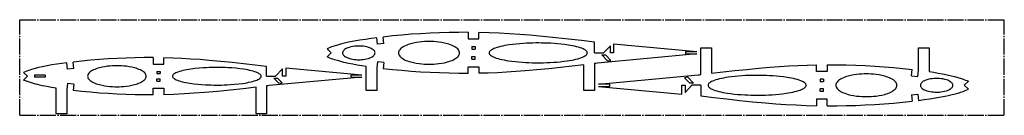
# Model space of a CAD drawing. Header units: millimetres. Extents: x 168 to 1098, y 501 to 591.
import ezdxf

# ---------------------------------------------------------------- set-up
doc = ezdxf.new("R2010")
doc.units = ezdxf.units.MM
doc.linetypes.add('SLD-Осевая', pattern=[19.05, 15.24, -1.27, 1.27, -1.27])
doc.linetypes.add('SLD-Сплошная', pattern=[0])

msp = doc.modelspace()

# ---------------------------------------------------------------- linework, layer by layer
at = {"color": 7, "linetype": 'SLD-Осевая'}
for p, q in [((168.16, 501.28), (168.16, 591.28)), ((168.16, 591.28), (1098.16, 591.28)), ((1098.16, 501.28), (1098.16, 591.28)), ((168.16, 501.28), (1098.16, 501.28))]:
    msp.add_line(p, q, dxfattribs=at)
at = {"color": 7, "linetype": 'SLD-Сплошная'}
for p, q in [((591.85, 579.42), (591.85, 573.17)), ((601.85, 573.17), (601.85, 579.3)), ((506.08, 568.39), (505.44, 574.27)), ((512.04, 569.04), (506.08, 568.39)), ((512.04, 569.04), (511.39, 575.01)), ((591.85, 573.17), (601.85, 573.17)), ((711.04, 560.06), (711.04, 570.16)), ((729.16, 568.39), (729.16, 560.06)), ((807.67, 561.07), (729.16, 568.39)), ((462.28, 560.06), (458.47, 563.85)), ((462.28, 560.06), (458.47, 556.27)), ((595.31, 565.96), (598.42, 565.96)), ((595.31, 565.96), (595.31, 563.44)), ((595.31, 563.44), (598.42, 563.44)), ((598.42, 565.96), (598.42, 563.44)), ((711.04, 560.06), (719.71, 560.06)), ((807.67, 559.05), (713.81, 550.3)), ((718.13, 558.09), (721.57, 558.09)), ((723.42, 552.51), (718.13, 558.09)), ((726.08, 566.77), (719.71, 560.06)), ((726.46, 552.94), (721.57, 558.09)), ((726.08, 560.06), (726.08, 566.77)), ((729.16, 560.06), (726.08, 560.06)), ((807.67, 561.07), (797.11, 561.07)), ((797.11, 561.07), (797.11, 559.05)), ((797.11, 559.05), (807.67, 559.05)), ((811.61, 539.63), (811.61, 564.94)), ((811.61, 564.94), (821.61, 564.94)), ((821.61, 564.94), (821.61, 540.82)), ((1017.21, 543.75), (1017.21, 564.94)), ((1017.21, 564.94), (1027.21, 564.94)), ((1027.21, 564.94), (1027.21, 542.38)), ((213.2, 544.82), (212.57, 550.68)), ((219.17, 545.46), (218.53, 551.43)), ((294.16, 555.57), (294.16, 549.41)), ((294.16, 549.41), (304.16, 549.41)), ((304.16, 549.41), (304.16, 555.42)), ((506.08, 551.73), (505.44, 545.85)), ((512.04, 551.08), (506.08, 551.73)), ((512.04, 551.08), (511.39, 545.11)), ((595.31, 556.68), (598.42, 556.68)), ((595.31, 554.16), (595.31, 556.68)), ((595.31, 554.16), (598.42, 554.16)), ((598.42, 554.16), (598.42, 556.68)), ((701.04, 524.66), (701.04, 548.78)), ((711.04, 549.96), (711.04, 524.66)), ((723.42, 552.51), (726.46, 552.94)), ((920.8, 542.64), (920.8, 548.78)), ((930.8, 548.89), (930.8, 542.64)), ((175.44, 538.04), (171.78, 541.68)), ((219.17, 545.46), (213.2, 544.82)), ((297.62, 542.54), (300.7, 542.54)), ((297.62, 542.54), (297.62, 540.47)), ((297.62, 540.47), (300.7, 540.47)), ((300.7, 542.54), (300.7, 540.47)), ((401.41, 538.04), (401.41, 547.21)), ((416.52, 544.89), (409.82, 538.04)), ((416.52, 538.04), (416.52, 544.89)), ((491.47, 539.04), (419.55, 545.51)), ((419.55, 545.51), (419.55, 538.04)), ((495.44, 524.66), (495.44, 547.22)), ((505.44, 545.85), (505.44, 524.66)), ((591.85, 540.7), (591.85, 546.95)), ((591.85, 546.95), (601.85, 546.95)), ((601.85, 546.95), (601.85, 540.82)), ((930.8, 542.64), (920.8, 542.64)), ((1010.61, 538.52), (1011.26, 544.48)), ((1016.57, 537.87), (1017.21, 543.75)), ((175.44, 538.04), (171.78, 534.4)), ((192.24, 539.04), (182.17, 539.04)), ((182.17, 539.04), (182.17, 537.04)), ((192.24, 537.04), (182.17, 537.04)), ((192.24, 539.04), (192.24, 537.04)), ((213.2, 531.26), (212.57, 525.4)), ((219.17, 530.62), (213.2, 531.26)), ((219.17, 530.62), (218.53, 524.66)), ((297.62, 535.61), (300.7, 535.61)), ((297.62, 533.54), (297.62, 535.61)), ((297.62, 533.54), (300.7, 533.54)), ((300.7, 533.54), (300.7, 535.61)), ((401.41, 538.04), (409.82, 538.04)), ((491.47, 537.05), (403.84, 529.17)), ((412.85, 531.38), (408.19, 536.13)), ((408.19, 536.13), (411.69, 536.13)), ((415.98, 531.75), (411.69, 536.13)), ((412.85, 531.38), (415.98, 531.75)), ((419.55, 538.04), (416.52, 538.04)), ((491.47, 539.04), (480.93, 539.04)), ((480.93, 539.04), (480.93, 537.05)), ((480.93, 537.05), (491.47, 537.05)), ((714.98, 530.55), (808.84, 539.3)), ((725.54, 530.55), (714.98, 530.55)), ((725.54, 528.53), (725.54, 530.55)), ((799.23, 537.08), (796.19, 536.65)), ((796.19, 536.65), (801.08, 531.51)), ((799.23, 537.08), (804.53, 531.51)), ((804.53, 531.51), (801.08, 531.51)), ((924.23, 535.44), (924.23, 532.92)), ((927.34, 535.44), (924.23, 535.44)), ((927.34, 532.92), (924.23, 532.92)), ((927.34, 535.44), (927.34, 532.92)), ((1010.61, 538.52), (1016.57, 537.87)), ((1060.37, 529.54), (1064.18, 533.33)), ((202.57, 502.63), (202.57, 526.81)), ((212.57, 525.4), (212.57, 502.63)), ((294.16, 520.52), (294.16, 526.68)), ((294.16, 526.68), (304.16, 526.68)), ((304.16, 526.68), (304.16, 520.66)), ((391.41, 502.63), (391.41, 527.7)), ((401.41, 528.88), (401.41, 502.63)), ((505.44, 524.66), (495.44, 524.66)), ((711.04, 524.66), (701.04, 524.66)), ((714.98, 528.53), (793.49, 521.2)), ((714.98, 528.53), (725.54, 528.53)), ((793.49, 521.2), (793.49, 529.54)), ((793.49, 529.54), (796.57, 529.54)), ((796.57, 529.54), (796.57, 522.82)), ((796.57, 522.82), (802.95, 529.54)), ((811.61, 529.54), (802.95, 529.54)), ((811.61, 529.54), (811.61, 519.44)), ((927.34, 526.16), (924.23, 526.16)), ((924.23, 523.63), (924.23, 526.16)), ((927.34, 523.63), (924.23, 523.63)), ((927.34, 523.63), (927.34, 526.16)), ((1010.61, 520.56), (1016.57, 521.2)), ((1016.57, 521.2), (1017.21, 515.32)), ((1060.37, 529.54), (1064.18, 525.75)), ((930.8, 516.43), (920.8, 516.43)), ((920.8, 516.43), (920.8, 510.3)), ((930.8, 510.18), (930.8, 516.43)), ((1010.61, 520.56), (1011.26, 514.59)), ((212.57, 502.63), (202.57, 502.63)), ((401.41, 502.63), (391.41, 502.63))]:
    msp.add_line(p, q, dxfattribs=at)
at = {"color": 7, "linetype": 'SLD-Сплошная', "flags": 128}
for points in [[(591.85, 579.42), (582.83, 579.39), (573.81, 579.24), (564.79, 578.98), (555.77, 578.61), (546.75, 578.13), (537.9, 577.53), (529.05, 576.82), (520.22, 575.98), (511.39, 575.01)], [(711.04, 570.16), (698.85, 571.6), (686.66, 573), (674.45, 574.32), (662.24, 575.55), (650.01, 576.66), (640.4, 577.42), (630.76, 578.08), (621.13, 578.62), (611.49, 579.03), (601.85, 579.3)], [(505.44, 574.27), (500.08, 573.56), (494.73, 572.8), (489.39, 571.97), (484.06, 571.05), (478.76, 570), (474.89, 569.13), (471.05, 568.15), (467.24, 567.06), (465.75, 566.59), (464.27, 566.11), (462.8, 565.6), (461.33, 565.07), (459.88, 564.5), (458.47, 563.85)], [(554.8, 570.76), (552.67, 570.74), (550.39, 570.64), (547.98, 570.46), (545.44, 570.19), (542.82, 569.8), (540.15, 569.29), (537.49, 568.63), (535.96, 568.18), (534.48, 567.67), (533.06, 567.11), (531.71, 566.49), (530.47, 565.82), (529.33, 565.11), (528.47, 564.46), (527.72, 563.78), (527.09, 563.07), (526.59, 562.34), (526.23, 561.59), (526.01, 560.84), (525.93, 560.07), (526, 559.31), (526.22, 558.55), (526.58, 557.8), (527.08, 557.07), (527.71, 556.37), (528.46, 555.68), (529.32, 555.03), (530.44, 554.32), (531.69, 553.65), (533.03, 553.03), (534.45, 552.47), (535.93, 551.96), (537.45, 551.5), (540.12, 550.84), (542.79, 550.33), (545.41, 549.94), (547.94, 549.66), (550.35, 549.48), (552.63, 549.39), (554.76, 549.36), (556.9, 549.38), (559.17, 549.48), (561.59, 549.66), (564.12, 549.93), (566.74, 550.32), (569.41, 550.83), (572.08, 551.49), (573.6, 551.94), (575.08, 552.45), (576.51, 553.01), (577.85, 553.63), (579.1, 554.3), (580.23, 555.01), (581.09, 555.66), (581.84, 556.34), (582.47, 557.05), (582.97, 557.78), (583.34, 558.53), (583.56, 559.28), (583.63, 560.05), (583.56, 560.81), (583.34, 561.57), (582.98, 562.32), (582.49, 563.05), (581.86, 563.75), (581.11, 564.44), (580.25, 565.09), (579.12, 565.8), (577.88, 566.47), (576.53, 567.09), (575.11, 567.65), (573.63, 568.16), (572.11, 568.62), (569.45, 569.28), (566.78, 569.79), (564.16, 570.18), (561.63, 570.46), (559.21, 570.64), (556.94, 570.73), (554.8, 570.76)], [(658.46, 569.38), (655.79, 569.37), (652.97, 569.32), (650.02, 569.24), (646.93, 569.11), (643.72, 568.93), (640.48, 568.69), (637.18, 568.39), (633.85, 568.02), (630.53, 567.57), (628.41, 567.24), (626.34, 566.87), (624.32, 566.47), (622.39, 566.04), (620.56, 565.57), (618.85, 565.07), (617.27, 564.53), (616.03, 564.04), (614.91, 563.53), (613.95, 562.99), (613.13, 562.45), (612.49, 561.89), (612.01, 561.32), (611.71, 560.74), (611.58, 560.16), (611.64, 559.57), (611.88, 558.99), (612.3, 558.42), (612.89, 557.86), (613.64, 557.31), (614.56, 556.77), (615.61, 556.26), (616.81, 555.76), (618.32, 555.22), (619.98, 554.71), (621.76, 554.23), (623.65, 553.79), (625.62, 553.38), (627.65, 553), (629.74, 552.66), (633.07, 552.19), (636.42, 551.8), (639.75, 551.49), (643.01, 551.23), (646.19, 551.04), (649.2, 550.9), (652.09, 550.81), (654.85, 550.76), (657.47, 550.74), (660.14, 550.75), (662.95, 550.79), (665.91, 550.87), (669, 551), (672.2, 551.19), (675.44, 551.42), (678.75, 551.72), (682.08, 552.1), (685.39, 552.54), (687.51, 552.87), (689.59, 553.24), (691.6, 553.64), (693.53, 554.08), (695.37, 554.55), (697.08, 555.05), (698.65, 555.58), (699.9, 556.08), (701.01, 556.59), (701.98, 557.12), (702.79, 557.67), (703.44, 558.23), (703.92, 558.8), (704.22, 559.38), (704.34, 559.96), (704.28, 560.54), (704.04, 561.12), (703.63, 561.69), (703.04, 562.26), (702.28, 562.81), (701.37, 563.34), (700.31, 563.86), (699.12, 564.36), (697.6, 564.9), (695.94, 565.41), (694.16, 565.88), (692.28, 566.33), (690.31, 566.74), (688.27, 567.11), (686.19, 567.45), (682.86, 567.92), (679.51, 568.31), (676.18, 568.63), (672.91, 568.88), (669.74, 569.07), (666.73, 569.21), (663.84, 569.3), (661.08, 569.36), (658.46, 569.38)], [(488.61, 566.52), (487.28, 566.5), (485.84, 566.42), (484.31, 566.28), (482.7, 566.04), (481.05, 565.71), (479.38, 565.26), (478.17, 564.84), (477.01, 564.35), (475.95, 563.79), (475.01, 563.15), (474.38, 562.6), (473.86, 562.01), (473.47, 561.4), (473.23, 560.77), (473.14, 560.12), (473.21, 559.48), (473.42, 558.84), (473.78, 558.23), (474.27, 557.64), (474.88, 557.08), (475.79, 556.44), (476.83, 555.86), (477.96, 555.36), (479.16, 554.93), (480.8, 554.47), (482.44, 554.13), (484.04, 553.88), (485.56, 553.72), (486.99, 553.64), (488.32, 553.61), (489.65, 553.63), (491.09, 553.7), (492.62, 553.85), (494.23, 554.08), (495.88, 554.41), (497.54, 554.86), (498.76, 555.28), (499.92, 555.77), (500.98, 556.34), (501.92, 556.97), (502.55, 557.52), (503.07, 558.11), (503.45, 558.72), (503.7, 559.36), (503.79, 560), (503.72, 560.64), (503.51, 561.28), (503.15, 561.9), (502.66, 562.49), (502.05, 563.04), (501.14, 563.69), (500.1, 564.26), (498.97, 564.76), (497.77, 565.19), (496.13, 565.65), (494.49, 566), (492.89, 566.24), (491.37, 566.4), (489.93, 566.49), (488.61, 566.52)], [(212.57, 550.68), (207.93, 550.05), (203.28, 549.38), (198.65, 548.65), (194.03, 547.84), (189.43, 546.92), (186.07, 546.16), (182.74, 545.32), (179.43, 544.38), (177.88, 543.9), (176.34, 543.39), (174.8, 542.86), (173.28, 542.3), (171.78, 541.68)], [(294.16, 555.57), (285.68, 555.55), (277.2, 555.43), (268.72, 555.19), (260.24, 554.85), (251.77, 554.39), (243.44, 553.83), (235.13, 553.15), (226.82, 552.35), (218.53, 551.43)], [(401.41, 547.21), (390.55, 548.49), (379.69, 549.73), (368.82, 550.9), (357.94, 552), (347.05, 552.99), (338.49, 553.68), (329.91, 554.27), (321.33, 554.77), (312.74, 555.16), (304.16, 555.42)], [(495.44, 547.22), (491.21, 547.86), (486.99, 548.55), (482.79, 549.31), (478.6, 550.15), (474.43, 551.1), (471.39, 551.88), (468.37, 552.73), (465.37, 553.65), (463.97, 554.12), (462.57, 554.6), (461.19, 555.11), (459.81, 555.65), (458.47, 556.27)], [(701.04, 548.78), (689.97, 547.5), (678.89, 546.27), (667.8, 545.12), (656.71, 544.05), (645.6, 543.1), (636.86, 542.44), (628.11, 541.88), (619.36, 541.41), (610.6, 541.06), (601.85, 540.82)], [(713.81, 550.3), (712.26, 550.11), (711.04, 549.96)], [(821.61, 540.82), (832.68, 542.1), (843.76, 543.33), (854.85, 544.48), (865.95, 545.54), (877.06, 546.5), (885.79, 547.15), (894.54, 547.72), (903.3, 548.19), (912.05, 548.54), (920.8, 548.78)], [(930.8, 548.89), (939.82, 548.87), (948.84, 548.72), (957.86, 548.46), (966.88, 548.09), (975.9, 547.6), (984.75, 547.01), (993.6, 546.29), (1002.43, 545.45), (1011.26, 544.48)], [(259.99, 547.92), (257.94, 547.89), (255.75, 547.8), (253.44, 547.64), (251.01, 547.38), (248.5, 547.03), (245.94, 546.55), (243.39, 545.94), (241.93, 545.52), (240.51, 545.05), (239.14, 544.53), (237.85, 543.97), (236.66, 543.35), (235.58, 542.69), (234.75, 542.09), (234.03, 541.46), (233.43, 540.8), (232.95, 540.13), (232.6, 539.44), (232.39, 538.74), (232.32, 538.04), (232.39, 537.33), (232.6, 536.63), (232.95, 535.95), (233.43, 535.27), (234.03, 534.62), (234.75, 533.99), (235.58, 533.39), (236.66, 532.73), (237.86, 532.11), (239.15, 531.54), (240.51, 531.02), (241.93, 530.55), (243.39, 530.13), (245.95, 529.53), (248.51, 529.05), (251.02, 528.69), (253.45, 528.44), (255.76, 528.27), (257.95, 528.18), (259.99, 528.16), (262.04, 528.18), (264.23, 528.27), (266.54, 528.44), (268.97, 528.69), (271.48, 529.05), (274.04, 529.52), (276.59, 530.13), (278.05, 530.55), (279.47, 531.02), (280.84, 531.54), (282.13, 532.11), (283.32, 532.72), (284.4, 533.39), (285.23, 533.99), (285.95, 534.62), (286.55, 535.27), (287.03, 535.94), (287.38, 536.63), (287.59, 537.33), (287.66, 538.04), (287.59, 538.74), (287.37, 539.44), (287.03, 540.13), (286.55, 540.8), (285.94, 541.46), (285.22, 542.09), (284.4, 542.69), (283.32, 543.35), (282.12, 543.96), (280.83, 544.53), (279.47, 545.05), (278.05, 545.52), (276.59, 545.94), (274.03, 546.55), (271.47, 547.03), (268.96, 547.38), (266.53, 547.64), (264.22, 547.8), (262.03, 547.89), (259.99, 547.92)], [(354.9, 546.33), (352.49, 546.32), (349.94, 546.29), (347.27, 546.21), (344.48, 546.1), (341.58, 545.94), (337.67, 545.64), (333.66, 545.25), (329.66, 544.74), (327.74, 544.44), (325.86, 544.12), (324.04, 543.76), (322.29, 543.37), (320.63, 542.96), (319.08, 542.51), (317.65, 542.03), (316.52, 541.6), (315.51, 541.14), (314.63, 540.67), (313.89, 540.18), (313.3, 539.68), (312.86, 539.18), (312.58, 538.66), (312.47, 538.14), (312.51, 537.62), (312.72, 537.11), (313.09, 536.6), (313.62, 536.1), (314.3, 535.61), (315.11, 535.13), (316.06, 534.67), (317.14, 534.23), (318.5, 533.74), (319.99, 533.29), (321.6, 532.86), (323.3, 532.47), (325.07, 532.1), (326.91, 531.77), (328.79, 531.46), (332.54, 530.95), (336.32, 530.55), (340.03, 530.24), (343.63, 530.01), (346.35, 529.89), (348.95, 529.81), (351.44, 529.76), (353.81, 529.74), (356.22, 529.75), (358.77, 529.78), (361.44, 529.86), (364.23, 529.97), (367.12, 530.13), (371.04, 530.42), (375.05, 530.82), (379.05, 531.33), (380.97, 531.63), (382.85, 531.95), (384.67, 532.31), (386.42, 532.7), (388.08, 533.11), (389.63, 533.56), (391.06, 534.04), (392.19, 534.47), (393.2, 534.93), (394.08, 535.4), (394.82, 535.89), (395.41, 536.39), (395.85, 536.89), (396.13, 537.41), (396.24, 537.93), (396.2, 538.45), (395.99, 538.96), (395.61, 539.47), (395.09, 539.97), (394.41, 540.46), (393.6, 540.94), (392.64, 541.4), (391.57, 541.84), (390.21, 542.33), (388.72, 542.78), (387.11, 543.21), (385.41, 543.6), (383.64, 543.97), (381.8, 544.3), (379.92, 544.61), (376.17, 545.12), (372.39, 545.52), (368.68, 545.83), (365.08, 546.05), (362.36, 546.18), (359.75, 546.26), (357.27, 546.31), (354.9, 546.33)], [(591.85, 540.7), (582.83, 540.73), (573.81, 540.88), (564.79, 541.14), (555.77, 541.51), (546.75, 541.99), (537.9, 542.59), (529.05, 543.3), (520.22, 544.14), (511.39, 545.11)], [(808.84, 539.3), (810.39, 539.49), (811.61, 539.63)], [(967.85, 518.83), (969.98, 518.86), (972.26, 518.96), (974.68, 519.13), (977.21, 519.41), (979.83, 519.79), (982.5, 520.31), (985.16, 520.97), (986.69, 521.42), (988.17, 521.93), (989.59, 522.49), (990.94, 523.11), (992.19, 523.77), (993.32, 524.49), (994.18, 525.14), (994.93, 525.82), (995.56, 526.53), (996.06, 527.26), (996.43, 528), (996.65, 528.76), (996.72, 529.53), (996.65, 530.29), (996.43, 531.05), (996.07, 531.79), (995.57, 532.52), (994.95, 533.23), (994.2, 533.91), (993.34, 534.56), (992.21, 535.28), (990.96, 535.95), (989.62, 536.57), (988.2, 537.13), (986.72, 537.64), (985.2, 538.09), (982.53, 538.75), (979.87, 539.27), (977.25, 539.66), (974.72, 539.93), (972.3, 540.11), (970.02, 540.21), (967.89, 540.24), (965.76, 540.21), (963.48, 540.12), (961.06, 539.94), (958.53, 539.67), (955.91, 539.28), (953.24, 538.76), (950.57, 538.11), (949.05, 537.65), (947.57, 537.15), (946.15, 536.58), (944.8, 535.97), (943.55, 535.3), (942.42, 534.58), (941.56, 533.93), (940.81, 533.25), (940.18, 532.55), (939.68, 531.82), (939.31, 531.07), (939.09, 530.31), (939.02, 529.55), (939.09, 528.79), (939.31, 528.03), (939.67, 527.28), (940.17, 526.55), (940.79, 525.84), (941.54, 525.16), (942.4, 524.51), (943.53, 523.79), (944.78, 523.12), (946.12, 522.51), (947.54, 521.94), (949.02, 521.44), (950.54, 520.98), (953.2, 520.32), (955.87, 519.8), (958.49, 519.42), (961.02, 519.14), (963.44, 518.96), (965.72, 518.86), (967.85, 518.83)], [(1027.21, 542.38), (1031.44, 541.74), (1035.66, 541.05), (1039.87, 540.29), (1044.06, 539.44), (1048.22, 538.49), (1051.26, 537.72), (1054.28, 536.87), (1057.28, 535.95), (1058.68, 535.48), (1060.08, 534.99), (1061.47, 534.49), (1062.84, 533.94), (1064.18, 533.33)], [(202.57, 526.81), (198.18, 527.51), (193.8, 528.28), (189.43, 529.16), (185.1, 530.16), (183.16, 530.65), (181.23, 531.18), (179.32, 531.74), (177.41, 532.34), (175.51, 532.97), (173.63, 533.65), (171.78, 534.4)], [(864.19, 520.22), (866.86, 520.23), (869.68, 520.27), (872.64, 520.36), (875.72, 520.49), (878.93, 520.67), (882.17, 520.91), (885.47, 521.21), (888.8, 521.58), (892.12, 522.02), (894.24, 522.36), (896.31, 522.72), (898.33, 523.12), (900.26, 523.56), (902.09, 524.03), (903.8, 524.53), (905.38, 525.07), (906.62, 525.56), (907.74, 526.07), (908.71, 526.6), (909.52, 527.15), (910.17, 527.71), (910.64, 528.28), (910.95, 528.86), (911.07, 529.44), (911.01, 530.02), (910.77, 530.6), (910.35, 531.17), (909.76, 531.74), (909.01, 532.29), (908.1, 532.82), (907.04, 533.34), (905.84, 533.84), (904.33, 534.38), (902.67, 534.89), (900.89, 535.37), (899, 535.81), (897.03, 536.22), (895, 536.6), (892.91, 536.94), (889.59, 537.4), (886.23, 537.79), (882.91, 538.11), (879.64, 538.36), (876.46, 538.56), (873.45, 538.69), (870.56, 538.79), (867.8, 538.84), (865.18, 538.86), (862.51, 538.85), (859.7, 538.81), (856.74, 538.72), (853.65, 538.59), (850.45, 538.41), (847.21, 538.17), (843.91, 537.87), (840.57, 537.5), (837.26, 537.06), (835.14, 536.72), (833.06, 536.36), (831.05, 535.96), (829.12, 535.52), (827.29, 535.05), (825.57, 534.55), (824, 534.01), (822.75, 533.52), (821.64, 533.01), (820.67, 532.48), (819.86, 531.93), (819.21, 531.37), (818.73, 530.8), (818.43, 530.22), (818.31, 529.64), (818.37, 529.06), (818.61, 528.48), (819.03, 527.9), (819.61, 527.34), (820.37, 526.79), (821.28, 526.26), (822.34, 525.74), (823.53, 525.24), (825.05, 524.7), (826.71, 524.19), (828.49, 523.71), (830.37, 523.27), (832.34, 522.86), (834.38, 522.48), (836.46, 522.14), (839.79, 521.68), (843.14, 521.29), (846.47, 520.97), (849.74, 520.72), (852.92, 520.52), (855.93, 520.39), (858.82, 520.29), (861.57, 520.24), (864.19, 520.22)], [(1034.05, 523.08), (1035.38, 523.1), (1036.81, 523.17), (1038.34, 523.32), (1039.95, 523.55), (1041.61, 523.89), (1043.27, 524.33), (1044.48, 524.75), (1045.64, 525.24), (1046.7, 525.81), (1047.64, 526.44), (1048.28, 527), (1048.79, 527.58), (1049.18, 528.2), (1049.42, 528.83), (1049.51, 529.47), (1049.45, 530.12), (1049.23, 530.75), (1048.88, 531.37), (1048.38, 531.96), (1047.77, 532.52), (1046.86, 533.16), (1045.82, 533.73), (1044.69, 534.23), (1043.49, 534.66), (1041.85, 535.12), (1040.21, 535.47), (1038.61, 535.71), (1037.09, 535.87), (1035.66, 535.96), (1034.33, 535.99), (1033, 535.97), (1031.56, 535.9), (1030.03, 535.75), (1028.42, 535.52), (1026.77, 535.18), (1025.11, 534.74), (1023.89, 534.32), (1022.74, 533.83), (1021.67, 533.26), (1020.73, 532.63), (1020.1, 532.07), (1019.58, 531.49), (1019.2, 530.87), (1018.96, 530.24), (1018.87, 529.6), (1018.93, 528.95), (1019.14, 528.32), (1019.5, 527.7), (1019.99, 527.11), (1020.6, 526.55), (1021.51, 525.91), (1022.55, 525.34), (1023.69, 524.84), (1024.88, 524.41), (1026.52, 523.95), (1028.16, 523.6), (1029.76, 523.36), (1031.29, 523.2), (1032.72, 523.11), (1034.05, 523.08)], [(294.16, 520.52), (285.68, 520.53), (277.2, 520.66), (268.72, 520.89), (260.24, 521.24), (251.77, 521.69), (243.44, 522.25), (235.13, 522.93), (226.82, 523.73), (218.53, 524.66)], [(391.41, 527.7), (379.23, 526.31), (367.05, 525), (354.85, 523.8), (342.64, 522.73), (333.03, 522.02), (323.41, 521.42), (313.78, 520.97), (304.16, 520.66)], [(403.84, 529.17), (402.48, 529.01), (401.41, 528.88)], [(1017.21, 515.32), (1022.57, 516.03), (1027.92, 516.8), (1033.27, 517.62), (1038.59, 518.54), (1043.89, 519.6), (1047.76, 520.47), (1051.6, 521.45), (1055.41, 522.54), (1056.9, 523.01), (1058.38, 523.49), (1059.85, 524), (1061.32, 524.53), (1062.77, 525.1), (1064.18, 525.75)], [(811.61, 519.44), (823.8, 518), (836, 516.6), (848.2, 515.28), (860.41, 514.05), (872.64, 512.94), (882.26, 512.18), (891.89, 511.52), (901.52, 510.97), (911.16, 510.56), (920.8, 510.3)], [(930.8, 510.18), (939.82, 510.21), (948.84, 510.36), (957.86, 510.61), (966.88, 510.98), (975.9, 511.47), (984.75, 512.06), (993.6, 512.78), (1002.43, 513.62), (1011.26, 514.59)]]:
    msp.add_lwpolyline(points, dxfattribs=at)

doc.saveas('drawing.dxf')
